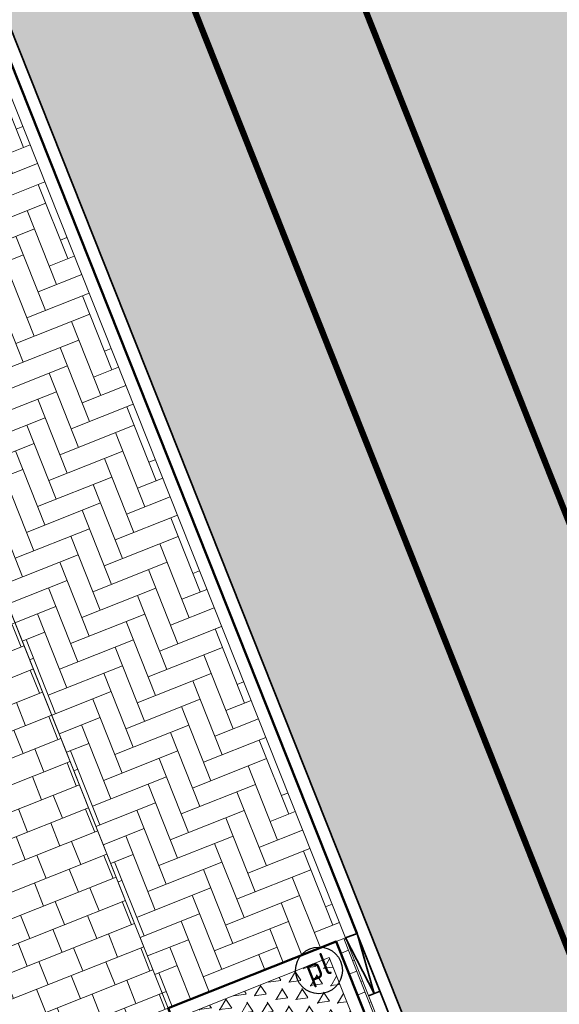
# Model space of a CAD drawing. Header units: metres. Extents: x 196674 to 197628, y 355499 to 356232.
# Tile 127 of 209: x 196829 to 196837, y 355914 to 355930. Entities that reach past the tile are written whole.
import ezdxf
from ezdxf.enums import TextEntityAlignment as Align

# ---------------------------------------------------------------- set-up
doc = ezdxf.new("R2010")
doc.units = ezdxf.units.M
doc.linetypes.add('VW-11_STREEP', pattern=[2, 1, -1])
doc.layers.get('0').update_dxf_attribs({"lineweight": 25})
for name, color, linetype, lineweight in [('N-WE-IE-MEUBILAIR-S-200', 7, 'Continuous', 25), ('N-WE-VH-KANTOPSLUITING_ACHTERKANTBAND-G', 50, 'Continuous', 18), ('N-WE-VH-MATERIAALGRENS-G', 7, 'Continuous', 13)]:
    doc.layers.add(name, color=color, linetype=linetype, lineweight=lineweight)
for name, color, linetype, lineweight, true_color in [('N-WE-VH-GESLOTENVERHARDING_ASFALT_RIJBAAN-V', 7, 'Continuous', 5, 0xd6d6d6), ('N-WE-VH-GOOT-TEGEL_200x200-G', 7, 'Continuous', 35, 0x00a5a5), ('N-WE-VH-HALFVERHARDING_GEBONDEN_SPLIT-A', 7, 'Continuous', 5, 0xaab7a9), ('N-WE-VH-KANTOPSLUITING_GELEIDEBAND_50 200-G', 1, 'Continuous', 35, 0xff0000), ('N-WE-VH-KANTOPSLUITING_OPSLUITBAND_200X250-G', 7, 'Continuous', 50, 0x0029a5), ('N-WE-VH-KANTOPSLUITING_VERLAGINGSBAND_GELEIDEBAND_50 200-G', 1, 'Continuous', 35, 0xff0000), ('N-WE-VH-OPENVERHARDING_NATUURSTEEN_02-BRANCO-GRIS-A', 7, 'Continuous', 9, 0x8f999b), ('N-WE-VH-OPENVERHARDING_STRAATBAKSTEEN_ROOD_ELLEBOOG_LINGE-INRITTEN-TUSSEN-RIJBAAN-FIETSPAD-A', 7, 'Continuous', 5, 0xdaaea0), ('N-WE-VH-OPENVERHARDING_STRAATBAKSTEEN_ROOD_STREKKEN-LINGE-A', 7, 'Continuous', 5, 0xdaaea0), ('N-WE-VH-OPENVERHARDING_TEGEL_200x300_FIETSPAD_ROOD-A', 7, 'Continuous', 5, 0xe04d68), ('N-WE-VW-MARKERING_LANGS_STREEP_11_010-G', 7, 'VW-11_STREEP', 13, 0xffffff)]:
    doc.layers.add(name, color=color, linetype=linetype, lineweight=lineweight, true_color=true_color)
doc.layers.add('N-WE-VH-HULPLIJN-G', color=40, linetype='Continuous', lineweight=5, plot=False)
doc.styles.add('NLCS-ISO', font='NLCS-ISO.ttf')
pattern_1 = [(21.67232329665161, (0, 0), (-0.1477191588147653, 0.3717244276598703), []), (111.6723232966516, (0, 0), (-0.5575866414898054, -0.2215787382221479), [0.4, -0.4]), (111.6723232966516, (0.3717244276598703, 0.1477191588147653), (-0.5575866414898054, -0.2215787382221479), [-0.4, 0.4])]
pattern_2 = [(86.02000000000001, (0, 0), (-0.2493970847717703, 0.01735206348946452), [-0.05, 0.2, -0.05])]

# ---------------------------------------------------------------- blocks, each defined once
blk = doc.blocks.new('Boomplantvak 2900x2900')
at = {"layer": 'N-WE-VH-HALFVERHARDING_GEBONDEN_SPLIT-A'}
h = blk.add_hatch(dxfattribs=at)
h.set_pattern_fill('AVH-GRAVEL-SO', color=251, scale=0.3, pattern_type=2)
h.set_pattern_definition([(255.963757, (0.768, 1.164), (1.562108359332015e-08, -1.200000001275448), [0.197909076, -4.74981768]), (127.568592, (0.888, 1.008), (-8.399999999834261, 10.80000000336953), [0.196814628, -19.484648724]), (12.094757, (0.72, 0.972), (10.79999999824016, 2.399999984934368), [0.171813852, -17.00957142]), (255.963757, (1.068, 1.164), (1.562108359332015e-08, -1.200000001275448), [0.197909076, -4.74981768]), (127.568592, (1.188, 1.008), (-8.399999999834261, 10.80000000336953), [0.196814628, -19.484648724]), (12.094757, (1.02, 0.972), (10.79999999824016, 2.399999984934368), [0.171813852, -17.00957142]), (12.094757, (0.42, 0.972), (10.79999999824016, 2.399999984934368), [0.171813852, -17.00957142]), (127.568592, (0.588, 1.008), (-8.399999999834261, 10.80000000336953), [0.196814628, -19.484648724]), (255.963757, (0.468, 1.164), (1.562108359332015e-08, -1.200000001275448), [0.197909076, -4.74981768]), (255.963757, (0.168, 1.164), (1.562108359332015e-08, -1.200000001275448), [0.197909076, -4.74981768]), (127.568592, (0.288, 1.008), (-8.399999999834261, 10.80000000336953), [0.196814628, -19.484648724]), (12.094757, (0.12, 0.972), (10.79999999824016, 2.399999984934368), [0.171813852, -17.00957142]), (12.094757, (0, 0.672), (10.79999999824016, 2.399999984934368), [0.171813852, -17.00957142]), (127.568592, (0.168, 0.708), (-8.399999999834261, 10.80000000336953), [0.196814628, -19.484648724]), (255.963757, (0.048, 0.864), (1.562108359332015e-08, -1.200000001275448), [0.197909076, -4.74981768]), (255.963757, (0.348, 0.864), (1.562108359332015e-08, -1.200000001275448), [0.197909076, -4.74981768]), (127.568592, (0.468, 0.708), (-8.399999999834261, 10.80000000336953), [0.196814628, -19.484648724]), (12.094757, (0.3, 0.672), (10.79999999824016, 2.399999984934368), [0.171813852, -17.00957142]), (12.094757, (0.8999999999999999, 0.672), (10.79999999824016, 2.399999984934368), [0.171813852, -17.00957142]), (127.568592, (1.068, 0.708), (-8.399999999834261, 10.80000000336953), [0.196814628, -19.484648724]), (255.963757, (0.948, 0.864), (1.562108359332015e-08, -1.200000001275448), [0.197909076, -4.74981768]), (12.094757, (0.6, 0.672), (10.79999999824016, 2.399999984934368), [0.171813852, -17.00957142]), (127.568592, (0.768, 0.708), (-8.399999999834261, 10.80000000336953), [0.196814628, -19.484648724]), (255.963757, (0.648, 0.864), (1.562108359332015e-08, -1.200000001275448), [0.197909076, -4.74981768]), (12.094757, (0.12, 0.372), (10.79999999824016, 2.399999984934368), [0.171813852, -17.00957142]), (127.568592, (0.288, 0.408), (-8.399999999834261, 10.80000000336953), [0.196814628, -19.484648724]), (255.963757, (0.168, 0.564), (1.562108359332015e-08, -1.200000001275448), [0.197909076, -4.74981768]), (255.963757, (0.468, 0.564), (1.562108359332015e-08, -1.200000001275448), [0.197909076, -4.74981768]), (127.568592, (0.588, 0.408), (-8.399999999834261, 10.80000000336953), [0.196814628, -19.484648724]), (12.094757, (0.42, 0.372), (10.79999999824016, 2.399999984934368), [0.171813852, -17.00957142]), (12.094757, (1.02, 0.372), (10.79999999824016, 2.399999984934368), [0.171813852, -17.00957142]), (127.568592, (1.188, 0.408), (-8.399999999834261, 10.80000000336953), [0.196814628, -19.484648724]), (255.963757, (1.068, 0.564), (1.562108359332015e-08, -1.200000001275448), [0.197909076, -4.74981768]), (12.094757, (0.72, 0.372), (10.79999999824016, 2.399999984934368), [0.171813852, -17.00957142]), (127.568592, (0.888, 0.408), (-8.399999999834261, 10.80000000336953), [0.196814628, -19.484648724]), (255.963757, (0.768, 0.564), (1.562108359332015e-08, -1.200000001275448), [0.197909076, -4.74981768]), (255.963757, (0.648, 0.264), (1.562108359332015e-08, -1.200000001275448), [0.197909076, -4.74981768]), (127.568592, (0.768, 0.108), (-8.399999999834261, 10.80000000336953), [0.196814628, -19.484648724]), (12.094757, (0.6, 0.072), (10.79999999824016, 2.399999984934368), [0.171813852, -17.00957142]), (255.963757, (0.948, 0.264), (1.562108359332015e-08, -1.200000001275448), [0.197909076, -4.74981768]), (127.568592, (1.068, 0.108), (-8.399999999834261, 10.80000000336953), [0.196814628, -19.484648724]), (12.094757, (0.8999999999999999, 0.072), (10.79999999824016, 2.399999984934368), [0.171813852, -17.00957142]), (12.094757, (0.3, 0.072), (10.79999999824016, 2.399999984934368), [0.171813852, -17.00957142]), (127.568592, (0.468, 0.108), (-8.399999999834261, 10.80000000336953), [0.196814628, -19.484648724]), (255.963757, (0.348, 0.264), (1.562108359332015e-08, -1.200000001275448), [0.197909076, -4.74981768]), (255.963757, (0.048, 0.264), (1.562108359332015e-08, -1.200000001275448), [0.197909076, -4.74981768]), (127.568592, (0.168, 0.108), (-8.399999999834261, 10.80000000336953), [0.196814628, -19.484648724]), (12.094757, (0, 0.072), (10.79999999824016, 2.399999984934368), [0.171813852, -17.00957142]), (63.434949, (0.31199946, 1.139999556), (-1.073312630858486, 0.536656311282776), [5.039999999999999e-07, -1.199999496]), (0, (0.216, 1.14), (0, 1.2), [0, -1.2]), (63.434949, (0.31199946, 1.139999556), (-1.073312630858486, 0.536656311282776), [5.039999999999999e-07, -1.199999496]), (0, (0.216, 1.14), (0, 1.2), [0, -1.2])])
h.paths.add_polyline_path([(0.2000000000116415, -0.2000000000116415), (2.699999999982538, -0.2000000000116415), (2.699999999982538, -2.700000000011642), (0.2000000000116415, -2.700000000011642)])
at = {"layer": 'N-WE-VH-OPENVERHARDING_STRAATBAKSTEEN_ROOD_STREKKEN-LINGE-A', "true_color": 0xb05e45}
h = blk.add_hatch(dxfattribs=at)
h.set_pattern_fill('AVH-BSS_LINGEFORMAAT_HALFST', color=25, scale=1.5, angle=90, pattern_type=2)
h.set_pattern_definition([(90, (-1.469576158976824e-17, -2.980000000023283), (-0.18, 0.36), [0.12, -0.12]), (180, (-1.469576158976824e-17, -2.980000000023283), (-1.469576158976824e-17, -0.12), [])])
h.paths.add_polyline_path([(2.899999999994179, -3.060000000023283), (2.899999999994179, -2.900000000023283), (0, -2.900000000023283), (0, -3.060000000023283)])
at = {"layer": 'N-WE-VH-KANTOPSLUITING_ACHTERKANTBAND-G', "ltscale": 0.2, "flags": 128}
blk.add_lwpolyline([(0.2000000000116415, -0.2000000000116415), (2.699999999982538, -0.2000000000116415), (2.699999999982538, -2.700000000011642), (0.2000000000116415, -2.700000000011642)], close=True, dxfattribs=at)
at = {"layer": 'N-WE-VH-KANTOPSLUITING_OPSLUITBAND_200X250-G', "ltscale": 0.1, "flags": 128}
blk.add_lwpolyline([(0, 0), (2.899999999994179, 0), (2.899999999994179, -2.900000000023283), (0, -2.900000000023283)], close=True, dxfattribs=at)
at = {"layer": 'N-WE-VH-MATERIAALGRENS-G', "ltscale": 0.2, "flags": 128}
blk.add_lwpolyline([(2.899999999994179, -2.900000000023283), (2.899999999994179, -3.060000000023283), (-2.939152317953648e-17, -3.060000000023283), (0, -2.900000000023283)], dxfattribs=at)
blk = doc.blocks.new('Verloopband')
at = {"flags": 128}
blk.add_lwpolyline([(-0.2763672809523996, 0.9662406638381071), (0, 0), (-0.4622285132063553, 0.8923814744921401)], close=True, dxfattribs=at)
blk = doc.blocks.new('SIE-MEUBILAIR_PAAL_POLLER-SO')
blk.add_circle((0, 0), 0.75)
at = {"style": 'NLCS-ISO'}
blk.add_text('pl', height=0.75, dxfattribs=at).set_placement((5.684341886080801e-14, 0.1291188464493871), align=Align.MIDDLE_CENTER)

msp = doc.modelspace()

# ---------------------------------------------------------------- hatches: boundary and pattern name
at = {"layer": 'N-WE-VH-GESLOTENVERHARDING_ASFALT_RIJBAAN-V'}
h = msp.add_hatch(color=256, dxfattribs=at)
h.dxf.hatch_style = 1
edge = h.paths.add_edge_path()
edge.add_line((196834.0553718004, 355939.1966390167), (196830.5635089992, 355937.7671306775))
edge.add_arc((196829.3834160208, 355937.5494599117), 1.199999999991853, -158.32767670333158, 10.450868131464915, ccw=False)
edge.add_line((196828.2682427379, 355937.1063024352), (196825.8520339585, 355936.146127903))
edge.add_line((196825.8520339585, 355936.146127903), (196826.309662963, 355934.9945380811))
edge.add_line((196826.309662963, 355934.9945380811), (196834.2309629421, 355915.0611677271))
edge.add_line((196834.2309629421, 355915.0611677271), (196835.9972849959, 355910.616347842))
edge.add_line((196835.9972849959, 355910.616347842), (196839.0151825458, 355911.8296955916))
edge.add_arc((196840.1569402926, 355912.1990047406), 1.200000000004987, 21.67228297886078, 197.9241463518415, ccw=False)
edge.add_line((196841.2721138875, 355912.6421614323), (196844.1528986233, 355913.7869534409))
edge.add_line((196844.1528986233, 355913.7869534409), (196841.3562365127, 355920.8245485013))
edge.add_line((196841.3562365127, 355920.8245485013), (196834.0553718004, 355939.1966390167))
at = {"layer": 'N-WE-VH-OPENVERHARDING_NATUURSTEEN_02-BRANCO-GRIS-A', "true_color": 0xb5b8b7}
h = msp.add_hatch(dxfattribs=at)
h.set_pattern_fill('AMO-BODEM_KLEIIG', color=9, scale=0.5, angle=41.02, pattern_type=2)
h.set_pattern_definition(pattern_2)
edge = h.paths.add_edge_path()
edge.add_line((196904.1347714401, 355942.5172632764), (196904.0833954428, 355942.7105519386))
edge.add_line((196904.0833954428, 355942.7105519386), (196903.9327309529, 355942.6705054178))
edge.add_line((196903.9327309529, 355942.6705054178), (196902.8047925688, 355946.1873392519))
edge.add_line((196902.8047925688, 355946.1873392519), (196901.5447557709, 355950.1160467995))
edge.add_arc((196897.1649649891, 355953.9280243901), 5.806353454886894, 318.9651201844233, 377.7470136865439)
edge.add_line((196902.6950038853, 355955.6978860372), (196901.843014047, 355958.3543313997))
edge.add_arc((196882.9889907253, 355952.3073648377), 19.80000000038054, 17.78237197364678, 26.37352203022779)
edge.add_line((196900.728150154, 355961.1029445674), (196899.9032827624, 355962.7665590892))
edge.add_line((196899.9032827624, 355962.7665590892), (196896.9480260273, 355968.1883792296))
edge.add_line((196896.9480260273, 355968.1883792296), (196893.4994062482, 355974.7662014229))
edge.add_line((196893.4994062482, 355974.7662014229), (196891.3160369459, 355978.9449681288))
edge.add_line((196891.3160369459, 355978.9449681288), (196889.4915040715, 355982.719766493))
edge.add_line((196889.4915040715, 355982.719766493), (196887.8764675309, 355986.1719638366))
edge.add_line((196887.8764675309, 355986.1719638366), (196885.7426016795, 355985.2862691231))
edge.add_line((196885.7426016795, 355985.2862691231), (196885.0914912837, 355985.0492770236))
edge.add_line((196885.0914912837, 355985.0492770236), (196887.7382881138, 355977.7814621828))
edge.add_line((196887.7382881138, 355977.7814621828), (196885.5567911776, 355975.4225304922))
edge.add_line((196885.5567911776, 355975.4225304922), (196877.6132574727, 355982.7685653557))
edge.add_line((196877.6132574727, 355982.7685653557), (196866.4971657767, 355978.708592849))
edge.add_line((196866.4971657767, 355978.708592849), (196860.2787933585, 355976.4360902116))
edge.add_line((196860.2787933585, 355976.4360902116), (196860.222427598, 355976.538692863))
edge.add_line((196860.222427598, 355976.538692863), (196859.9061866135, 355977.3025401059))
edge.add_line((196859.9061866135, 355977.3025401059), (196859.8435398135, 355977.5106985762))
edge.add_line((196859.8435398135, 355977.5106985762), (196859.5800778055, 355978.171604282))
edge.add_line((196859.5800778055, 355978.171604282), (196859.2962070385, 355978.9858568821))
edge.add_line((196859.2962070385, 355978.9858568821), (196854.6103564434, 355977.1424704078))
edge.add_line((196854.6103564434, 355977.1424704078), (196855.0270261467, 355976.081345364))
edge.add_line((196855.0270261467, 355976.081345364), (196848.9235303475, 355973.6846987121))
edge.add_line((196848.9235303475, 355973.6846987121), (196848.5192497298, 355974.7281412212))
edge.add_line((196848.5192497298, 355974.7281412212), (196843.4020496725, 355972.6937883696))
edge.add_line((196843.4020496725, 355972.6937883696), (196839.6680650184, 355981.9695414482))
edge.add_line((196839.6680650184, 355981.9695414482), (196838.8693565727, 355984.0444490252))
edge.add_line((196838.8693565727, 355984.0444490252), (196837.7303654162, 355986.9068752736))
edge.add_line((196837.7303654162, 355986.9068752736), (196825.2742032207, 355982.0233832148))
edge.add_line((196825.2742032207, 355982.0233832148), (196824.869626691, 355983.0546210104))
edge.add_line((196824.869626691, 355983.0546210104), (196821.291702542, 355981.6327936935))
edge.add_line((196821.291702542, 355981.6327936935), (196823.5165936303, 355976.03401847))
edge.add_arc((196849.8160968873, 355986.4851489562), 28.30000000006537, 201.6723232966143, 212.9671986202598)
edge.add_line((196826.072899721, 355971.0854545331), (196827.261377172, 355969.2530639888))
edge.add_arc((196800.6656404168, 355952.0032295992), 31.70000000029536, 27.964189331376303, 32.96719862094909, ccw=False)
edge.add_arc((196800.6656404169, 355952.0032295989), 31.7000000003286, 21.67232329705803, 27.96418933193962, ccw=False)
edge.add_line((196830.1248013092, 355963.7099729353), (196835.4340720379, 355950.3495825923))
edge.add_line((196835.4340720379, 355950.3495825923), (196836.911263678, 355946.6323381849))
edge.add_line((196836.911263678, 355946.6323381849), (196841.0876501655, 355936.1227679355))
edge.add_line((196841.0876501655, 355936.1227679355), (196844.833726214, 355926.696042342))
edge.add_line((196844.833726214, 355926.696042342), (196845.3236113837, 355925.4632822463))
edge.add_line((196845.3236113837, 355925.4632822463), (196848.7404566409, 355916.8650417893))
edge.add_line((196848.7404566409, 355916.8650417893), (196850.678, 355917.635))
edge.add_line((196850.678, 355917.635), (196848.415, 355923.32))
edge.add_line((196848.415, 355923.32), (196848.545, 355923.381))
edge.add_line((196848.545, 355923.381), (196849.361, 355925.294))
edge.add_line((196849.361, 355925.294), (196849.318, 355925.424))
edge.add_line((196849.318, 355925.424), (196855.480174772, 355927.8326769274))
edge.add_line((196855.480174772, 355927.8326769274), (196859.9507791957, 355929.619336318))
edge.add_line((196859.9507791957, 355929.619336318), (196869.3255006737, 355931.9984358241))
edge.add_line((196869.3255006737, 355931.9984358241), (196873.1093192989, 355932.7743424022))
edge.add_line((196873.1093192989, 355932.7743424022), (196885.9822651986, 355936.3936414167))
edge.add_line((196885.9822651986, 355936.3936414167), (196898.4869911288, 355939.6561703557))
edge.add_line((196898.4869911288, 355939.6561703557), (196898.4413242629, 355939.8768389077))
edge.add_line((196898.4413242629, 355939.8768389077), (196898.9212147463, 355940.0018329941))
edge.add_line((196898.9212147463, 355940.0018329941), (196898.9919709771, 355939.7694505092))
edge.add_line((196898.9919709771, 355939.7694505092), (196903.086, 355940.775))
edge.add_line((196903.086, 355940.775), (196903.1442436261, 355940.8987677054))
edge.add_line((196903.1442436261, 355940.8987677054), (196904.7457907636, 355940.1450984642))
edge.add_line((196904.7457907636, 355940.1450984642), (196903.9938896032, 355942.4798169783))
edge.add_line((196903.9938896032, 355942.4798169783), (196904.1347714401, 355942.5172632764))
h.paths.add_polyline_path([(196835.1374744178, 355967.9053832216), (196830.7829016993, 355968.2084376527), (196830.2409440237, 355969.565908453), (196830.4517828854, 355972.5954407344), (196835.4397181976, 355972.2483077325), (196835.2670596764, 355969.7673867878)], flags=16)
h.paths.add_polyline_path([(196843.9519309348, 355963.952602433), (196836.5885727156, 355964.4650518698), (196836.9494377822, 355969.6503024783), (196837.320672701, 355974.9845569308), (196840.9581243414, 355974.7314102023), (196841.9693529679, 355972.1166017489), (196844.1272581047, 355966.4718690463)], flags=16)
h.paths.add_polyline_path([(196847.8407714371, 355966.7472270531), (196846.144873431, 355966.8652522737), (196846.1962381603, 355967.6033092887), (196846.4364651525, 355971.055117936), (196846.9352586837, 355971.0204046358), (196848.1323631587, 355970.9370927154), (196847.9677717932, 355968.5720882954)], flags=16)
edge = h.paths.add_edge_path(flags=16)
edge.add_line((196841.9149393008, 355962.7912214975), (196843.8616763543, 355962.6557392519))
edge.add_line((196843.8616763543, 355962.6557392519), (196845.6770249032, 355962.5294009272))
edge.add_line((196845.6770249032, 355962.5294009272), (196851.5983763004, 355947.218125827))
edge.add_line((196851.5983763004, 355947.218125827), (196853.3309221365, 355942.7381542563))
edge.add_line((196853.3309221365, 355942.7381542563), (196856.3082049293, 355943.2768785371))
edge.add_line((196856.3082049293, 355943.2768785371), (196856.5337592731, 355943.2981773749))
edge.add_line((196856.5337592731, 355943.2981773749), (196856.8413033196, 355947.7172611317))
edge.add_line((196856.8413033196, 355947.7172611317), (196857.339985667, 355947.6809502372))
edge.add_line((196857.339985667, 355947.6809502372), (196858.5350196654, 355947.5939354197))
edge.add_line((196858.5350196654, 355947.5939354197), (196858.2486612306, 355943.4601135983))
edge.add_line((196858.2486612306, 355943.4601135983), (196860.0654342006, 355943.6316693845))
edge.add_line((196860.0654342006, 355943.6316693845), (196860.3320797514, 355947.4630848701))
edge.add_line((196860.3320797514, 355947.4630848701), (196865.0210313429, 355947.1216650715))
edge.add_line((196865.0210313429, 355947.1216650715), (196864.8163680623, 355944.0802946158))
edge.add_line((196864.8163680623, 355944.0802946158), (196867.0755506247, 355944.293626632))
edge.add_line((196867.0755506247, 355944.293626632), (196867.9362152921, 355944.3776282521))
edge.add_line((196867.9362152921, 355944.3776282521), (196868.1115243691, 355946.89663489))
edge.add_line((196868.1115243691, 355946.89663489), (196871.8039148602, 355946.6480605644))
edge.add_line((196871.8039148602, 355946.6480605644), (196872.3027512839, 355946.6139749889))
edge.add_line((196872.3027512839, 355946.6139749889), (196873.4992244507, 355946.5322197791))
edge.add_line((196873.4992244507, 355946.5322197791), (196873.3883616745, 355944.9097624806))
edge.add_line((196873.3883616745, 355944.9097624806), (196879.1295908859, 355945.4701114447))
edge.add_line((196879.1295908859, 355945.4701114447), (196881.6949201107, 355945.7124441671))
edge.add_line((196881.6949201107, 355945.7124441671), (196883.7404636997, 355946.0345962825))
edge.add_line((196883.7404636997, 355946.0345962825), (196885.4024376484, 355946.2531954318))
edge.add_line((196885.4024376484, 355946.2531954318), (196885.4747241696, 355946.2627032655))
edge.add_line((196885.4747241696, 355946.2627032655), (196886.3601023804, 355946.4147504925))
edge.add_line((196886.3601023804, 355946.4147504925), (196886.6106913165, 355951.4967303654))
edge.add_line((196886.6106913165, 355951.4967303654), (196887.6150528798, 355951.4161080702))
edge.add_line((196887.6150528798, 355951.4161080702), (196887.7150044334, 355952.6612470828))
edge.add_line((196887.7150044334, 355952.6612470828), (196889.8088498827, 355952.4931695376))
edge.add_line((196889.8088498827, 355952.4931695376), (196889.7088998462, 355951.2480304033))
edge.add_line((196889.7088998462, 355951.2480304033), (196892.4600143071, 355951.0271924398))
edge.add_line((196892.4600143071, 355951.0271924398), (196892.5599643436, 355952.2723315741))
edge.add_line((196892.5599643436, 355952.2723315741), (196894.5624799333, 355952.1115852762))
edge.add_line((196894.5624799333, 355952.1115852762), (196894.416047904, 355950.0075113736))
edge.add_line((196894.416047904, 355950.0075113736), (196895.1932936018, 355950.5094522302))
edge.add_line((196895.1932936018, 355950.5094522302), (196895.557604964, 355950.7785420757))
edge.add_line((196895.557604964, 355950.7785420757), (196895.7170934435, 355950.3712367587))
edge.add_line((196895.7170934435, 355950.3712367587), (196894.7885775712, 355949.7219120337))
edge.add_line((196894.7885775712, 355949.7219120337), (196893.1155842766, 355948.5988779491))
edge.add_line((196893.1155842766, 355948.5988779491), (196891.5104144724, 355947.6731838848))
edge.add_line((196891.5104144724, 355947.6731838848), (196890.1960797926, 355947.0226786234))
edge.add_line((196890.1960797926, 355947.0226786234), (196888.7296260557, 355946.5424894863))
edge.add_line((196888.7296260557, 355946.5424894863), (196887.6181528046, 355946.3329814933))
edge.add_line((196887.6181528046, 355946.3329814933), (196885.4778768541, 355945.9693752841))
edge.add_line((196885.4778768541, 355945.9693752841), (196883.7985188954, 355945.6840732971))
edge.add_line((196883.7985188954, 355945.6840732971), (196881.7991141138, 355945.4391422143))
edge.add_line((196881.7991141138, 355945.4391422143), (196876.4280972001, 355944.9287225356))
edge.add_line((196876.4280972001, 355944.9287225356), (196865.9422767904, 355943.9688926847))
edge.add_line((196865.9422767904, 355943.9688926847), (196855.1110549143, 355942.9273849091))
edge.add_line((196855.1110549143, 355942.9273849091), (196847.6198685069, 355940.8715984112))
edge.add_line((196847.6198685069, 355940.8715984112), (196843.554462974, 355939.7557373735))
edge.add_arc((196843.107992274, 355941.3823596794), 1.68678279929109, 205.3585102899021, 285.3483981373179, ccw=False)
edge.add_line((196841.5837383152, 355940.659942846), (196841.4972440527, 355940.843060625))
edge.add_line((196841.4972440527, 355940.843060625), (196841.6138104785, 355940.8702465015))
edge.add_line((196841.6138104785, 355940.8702465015), (196833.9326321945, 355960.2110142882))
edge.add_line((196833.9326321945, 355960.2110142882), (196841.9149393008, 355962.7912214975))
h.paths.add_polyline_path([(196850.0668730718, 355972.8072989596), (196851.2639775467, 355972.7239870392), (196851.0940076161, 355970.2816983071), (196850.8335326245, 355966.538947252), (196849.6364281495, 355966.6222591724), (196849.843513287, 355969.5978543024)], flags=16)
h.paths.add_polyline_path([(196859.2081451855, 355974.5244332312), (196860.4052496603, 355974.4411213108), (196860.2728089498, 355972.5380879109), (196859.0773967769, 355972.6457164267), (196859.1216258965, 355973.2812422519)], flags=16)
h.paths.add_polyline_path([(196864.6948740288, 355974.1425869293), (196865.1936675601, 355974.107873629), (196866.3907720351, 355974.0245617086), (196866.2573672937, 355972.1076762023), (196865.0639892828, 355972.2063662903), (196864.563006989, 355972.2477965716), (196864.6077310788, 355972.8904345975)], flags=16)
h.paths.add_polyline_path([(196865.3589400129, 355976.4826645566), (196866.5932347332, 355976.9337372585), (196866.5561794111, 355976.4012913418), (196866.4879692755, 355975.421183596), (196865.2908648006, 355975.5044955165)], flags=16)
h.paths.add_polyline_path([(196867.8588212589, 355976.3940701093), (196867.9303742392, 355977.42221101), (196868.4446557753, 355977.6100440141), (196869.6789314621, 355978.060843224), (196869.562275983, 355976.3846269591), (196869.4807304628, 355975.212903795), (196868.2836259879, 355975.2962157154), (196867.7848775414, 355975.3315768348)], flags=16)
h.paths.add_polyline_path([(196870.1627740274, 355976.381298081), (196870.2953289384, 355978.2859724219), (196872.7646206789, 355979.1878412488), (196872.5683725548, 355976.3679625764), (196872.4734916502, 355975.0046239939), (196870.0785646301, 355975.1712978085)], flags=16)
h.paths.add_polyline_path([(196874.338574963, 355975.8772431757), (196874.3720304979, 355976.3579639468), (196874.6160342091, 355979.8640400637), (196875.8503098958, 355980.3148392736), (196875.5744691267, 355976.3512981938), (196875.5356794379, 355975.7939312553)], flags=16)
h.paths.add_polyline_path([(196874.2413777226, 355974.4806212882), (196875.4384821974, 355974.3973093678), (196875.9372757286, 355974.3625960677), (196875.8577009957, 355973.2191910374), (196875.7288519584, 355971.3677661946), (196875.2303962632, 355971.4073338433), (196874.0341025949, 355971.5022962), (196874.1687700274, 355973.437325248)], flags=16)
h.paths.add_polyline_path([(196876.1342316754, 355975.752275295), (196876.1756884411, 355976.3479653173), (196876.4674477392, 355980.5402388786), (196877.2212679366, 355980.8155595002), (196878.791362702, 355979.3635645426), (196878.5805656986, 355976.3346338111), (196878.5284406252, 355975.5856514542)], flags=16)
h.paths.add_polyline_path([(196880.3842236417, 355976.3246351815), (196880.4866107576, 355977.7958301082), (196881.6167761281, 355976.7506738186), (196882.0876783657, 355976.3151920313), (196881.9504264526, 355974.3430267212), (196881.4517752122, 355974.3797845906), (196880.2546707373, 355974.4630965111)], flags=16)
h.paths.add_polyline_path([(196880.1574734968, 355973.0664746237), (196881.3545779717, 355972.9831627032), (196881.2659752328, 355971.7100347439), (196881.2102833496, 355970.9098010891), (196880.0140055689, 355971.0049917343)], flags=16)
h.paths.add_polyline_path([(196850.6241939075, 355928.5011318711), (196904.0833954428, 355942.7105519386), (196904.1347714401, 355942.5172632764), (196850.675569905, 355928.3078432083)], flags=16)
h.paths.add_polyline_path([(196885.6442023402, 355972.6846283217), (196886.1429958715, 355972.6499150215), (196887.3401003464, 355972.566603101), (196887.1909692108, 355970.4237458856), (196887.1586597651, 355970.426544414), (196885.9952743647, 355970.5273126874), (196885.4970681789, 355970.5704655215)], flags=16)
h.paths.add_polyline_path([(196888.3985948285, 355969.07255049), (196888.8988641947, 355969.0377344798), (196890.0959686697, 355968.9544225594), (196889.9583405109, 355966.9768509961), (196889.7278595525, 355963.6650825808), (196888.5312587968, 355963.7556324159), (196888.0485247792, 355963.7921621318), (196888.2254058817, 355966.4602021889)], flags=16)
h.paths.add_polyline_path([(196890.8081303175, 355970.5452140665), (196893.2023392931, 355970.3785902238), (196892.7974116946, 355964.6575713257), (196890.4032027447, 355964.8241951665), (196890.5725354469, 355967.1599641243)], flags=16)
h.paths.add_polyline_path([(196894.0117544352, 355963.3427356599), (196894.5145387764, 355963.30685196), (196895.1952567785, 355963.2582691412), (196896.0295059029, 355964.8547990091), (196894.3532371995, 355968.1299361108)], flags=16)
edge = h.paths.add_edge_path(flags=16)
edge.add_line((196897.1451256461, 355947.9179938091), (196898.1533496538, 355948.185979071))
edge.add_line((196898.1533496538, 355948.185979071), (196898.6620120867, 355948.3211811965))
edge.add_arc((196897.1718128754, 355953.927234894), 5.80073544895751, 284.8860988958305, 318.9266923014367)
edge.add_line((196901.5448107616, 355950.116011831), (196901.6156955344, 355949.8948615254))
edge.add_arc((196897.1721081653, 355953.9265523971), 5.999999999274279, 284.8850117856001, 317.78237197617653, ccw=False)
edge.add_line((196898.713388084, 355948.1278925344), (196898.2047256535, 355947.9926904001))
edge.add_line((196898.2047256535, 355947.9926904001), (196847.9101683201, 355934.6244306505))
edge.add_line((196847.9101683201, 355934.6244306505), (196849.0828258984, 355930.2126165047))
edge.add_line((196849.0828258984, 355930.2126165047), (196850.0492692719, 355930.469496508))
edge.add_line((196850.0492692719, 355930.469496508), (196850.1006452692, 355930.2762078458))
edge.add_line((196850.1006452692, 355930.2762078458), (196848.3610472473, 355929.8138238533))
edge.add_line((196848.3610472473, 355929.8138238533), (196847.0856365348, 355934.6122155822))
edge.add_line((196847.0856365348, 355934.6122155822), (196848.8252346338, 355935.0745990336))
edge.add_line((196848.8252346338, 355935.0745990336), (196852.8476505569, 355938.6270869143))
edge.add_line((196852.8476505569, 355938.6270869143), (196870.2892594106, 355943.2630549))
edge.add_line((196870.2892594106, 355943.2630549), (196875.5446992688, 355942.17661489))
edge.add_line((196875.5446992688, 355942.17661489), (196885.7640034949, 355944.8928991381))
edge.add_line((196885.7640034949, 355944.8928991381), (196897.1451256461, 355947.9179938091))
h.paths.add_polyline_path([(196898.5891251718, 355959.2269318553), (196899.5507707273, 355959.5135160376), (196899.7485194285, 355959.5735244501), (196899.4635972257, 355960.5008586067), (196899.3615294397, 355960.4834930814), (196898.2687245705, 355960.1337355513), (196896.268498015, 355962.3984217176), (196896.6374944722, 355963.1082397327), (196896.9016234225, 355963.6163299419), (196896.5765448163, 355963.7859802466), (196896.0567304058, 355964.0431982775), (196895.4283347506, 355962.8406169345), (196892.4595441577, 355963.0524994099), (196892.4967772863, 355964.2838297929), (196891.5679182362, 355964.3703037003), (196891.4500932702, 355963.1336131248), (196887.5474519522, 355963.4289359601), (196887.8075085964, 355966.3356122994), (196888.0675652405, 355969.2422886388), (196889.4608475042, 355970.7206572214), (196888.6581150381, 355971.4427897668), (196887.3177983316, 355970.0112627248), (196884.1173106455, 355970.2884774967), (196882.9018615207, 355970.3937553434), (196883.0640349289, 355972.0208114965), (196881.9466588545, 355972.066029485), (196881.793115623, 355970.4621593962), (196878.3911379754, 355970.7328627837), (196877.9624928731, 355970.7669710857), (196878.0893454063, 355972.3517726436), (196877.0434481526, 355972.529554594), (196876.8718332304, 355970.8757775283), (196873.9922156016, 355971.1043629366), (196873.0738056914, 355971.1856623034), (196873.1714389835, 355972.7583355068), (196872.0696877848, 355972.8538959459), (196871.8505462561, 355971.2787584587), (196868.1558419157, 355971.5004868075), (196868.2354665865, 355973.1234656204), (196867.1302822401, 355973.2086104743), (196866.991476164, 355971.6456013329), (196863.2016051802, 355971.9590164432), (196863.3006639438, 355973.4862625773), (196862.219700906, 355973.5717325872), (196862.0968876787, 355971.9722396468), (196861.1307954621, 355972.0592214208), (196857.8196535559, 355972.3573389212), (196857.8937719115, 355973.9337282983), (196856.7556336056, 355974.0318831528), (196856.7258623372, 355972.4508074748), (196855.1878033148, 355972.5204270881), (196855.0584024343, 355971.3671320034), (196856.6517169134, 355971.2921774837), (196856.2888085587, 355965.6212070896), (196853.3450548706, 355965.8303608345), (196853.1257859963, 355963.1564846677), (196853.0330075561, 355962.062180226), (196852.9791556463, 355961.0292372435), (196852.8825029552, 355959.8429231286), (196852.7391687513, 355957.138654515), (196855.0736619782, 355956.9795944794), (196855.0793053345, 355956.2296157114), (196855.1368170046, 355948.5865520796), (196856.030827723, 355948.5050922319), (196856.0534760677, 355948.6770083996), (196857.4053449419, 355948.5785738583), (196867.3435453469, 355947.854936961), (196873.5605785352, 355947.4301260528), (196875.2510264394, 355947.3146174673), (196877.5757421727, 355947.1530803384), (196881.1295043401, 355946.9146957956), (196884.1937974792, 355946.6892746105), (196884.1663374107, 355946.5556645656), (196885.3482083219, 355946.4572189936), (196885.594319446, 355949.158867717), (196885.7515619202, 355952.3477678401), (196885.758456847, 355952.4875979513), (196886.76881052, 355952.385323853), (196886.8004391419, 355952.9404962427), (196886.8391165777, 355953.6193953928), (196890.7825233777, 355953.3660473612), (196890.6780863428, 355952.0702491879), (196891.6045468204, 355951.988321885), (196891.6359138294, 355952.6502711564), (196891.6652601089, 355953.2695762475), (196894.6375387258, 355952.9602160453), (196895.1833994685, 355951.6710162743), (196896.0500410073, 355952.0379614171), (196895.5851672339, 355953.3386659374), (196897.8981750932, 355955.2983198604), (196899.1393755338, 355954.6819285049), (196899.5672129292, 355955.5447291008), (196899.4231367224, 355955.6115716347), (196898.3129499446, 355956.1666811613)], flags=16)
h = msp.add_hatch(dxfattribs=at)
h.set_pattern_fill('AMO-BODEM_KLEIIG', color=9, scale=0.5, angle=41.02, pattern_type=2)
h.set_pattern_definition(pattern_2)
h.paths.add_polyline_path([(196827.1510058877, 355962.5282196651, 0.04932312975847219), (196824.5766340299, 355967.5117557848), (196823.388156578, 355969.3441463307, -0.04932312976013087), (196820.5427982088, 355974.8522652), (196819.0305853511, 355978.6576379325), (196819.0302720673, 355978.6584258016, 0.4140891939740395), (196816.4333687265, 355979.7776647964), (196815.4483032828, 355979.3862115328), (196817.4312185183, 355974.3963442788), (196819.5500483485, 355975.238341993), (196819.8753072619, 355975.3675961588), (196820.1892101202, 355974.5776816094), (196819.8639511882, 355974.4484274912), (196824.0997933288, 355963.7892275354), (196822.1530731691, 355963.015624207, 0.02354958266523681), (196823.8052658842, 355960.1864366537), (196828.2121079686, 355953.3958813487, -0.04584172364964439), (196830.7836583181, 355948.5046085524, -0.003539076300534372), (196830.9443468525, 355948.1084415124), (196832.2647070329, 355944.7858519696), (196833.6034072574, 355941.4171110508), (196833.6035061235, 355941.4171503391), (196833.6038001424, 355941.4161223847), (196833.9727051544, 355940.4877999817), (196834.5304533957, 355940.7094424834), (196834.7151020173, 355940.2447868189), (196842.1010468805, 355921.6585602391), (196842.2856953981, 355921.1939048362), (196841.7279609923, 355920.9722675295), (196844.0938999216, 355915.0185557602), (196845.7666598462, 355915.6832919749), (196843.4007210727, 355921.6370033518), (196835.6454652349, 355941.1525358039)])
at = {"layer": 'N-WE-VH-OPENVERHARDING_STRAATBAKSTEEN_ROOD_ELLEBOOG_LINGE-INRITTEN-TUSSEN-RIJBAAN-FIETSPAD-A', "true_color": 0xb05e45}
h = msp.add_hatch(dxfattribs=at)
h.set_pattern_fill('AVH-ROO_BSS_LINGEFRMT_ELLEBOOG', color=25, scale=4, angle=21.67232329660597, pattern_type=2)
h.set_pattern_definition([(21.67232329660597, (0, 0), (0.179204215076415, 0.4155548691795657), [1.28, -0.6399999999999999]), (291.672323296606, (-0.3545259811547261, 0.892138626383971), (0.179204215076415, 0.4155548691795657), [1.28, -0.64])])
h.paths.add_polyline_path([(196825.7344162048, 355935.3589679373), (196825.5861990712, 355935.2987513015), (196822.8911535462, 355934.2278966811), (196831.0155466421, 355913.7833970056), (196833.710701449, 355914.8542950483), (196833.8592843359, 355914.913333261), (196833.8592385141, 355914.9134485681)])
at = {"layer": 'N-WE-VH-OPENVERHARDING_TEGEL_200x300_FIETSPAD_ROOD-A'}
h = msp.add_hatch(dxfattribs=at)
h.set_pattern_fill('AVH-TEGEL_200X300_HALFST', color=256, scale=2, angle=21.67232329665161, pattern_type=2)
h.set_pattern_definition(pattern_1)
edge = h.paths.add_edge_path()
edge.add_line((196827.0935807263, 355969.1442322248), (196825.905103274, 355970.9766227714))
edge.add_arc((196849.8160968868, 355986.4851489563), 28.49999999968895, 201.6723232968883, 212.967198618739, ccw=False)
edge.add_line((196823.3307314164, 355975.9601588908), (196821.0799240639, 355981.6241504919))
edge.add_line((196821.0799240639, 355981.6241504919), (196819.0780714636, 355986.6616657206))
edge.add_line((196819.0780714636, 355986.6616657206), (196816.2886765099, 355985.5531911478))
edge.add_line((196816.2886765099, 355985.5531911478), (196819.0304287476, 355978.6580318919))
edge.add_line((196819.0304287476, 355978.6580318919), (196819.0305853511, 355978.6576379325))
edge.add_line((196819.0305853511, 355978.6576379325), (196820.5427982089, 355974.8522651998))
edge.add_arc((196849.8160968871, 355986.4851489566), 31.50000000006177, 201.6723232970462, 212.9671986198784)
edge.add_line((196823.3881565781, 355969.3441463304), (196824.5766340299, 355967.5117557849))
edge.add_arc((196800.6656404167, 355952.0032295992), 28.50000000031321, 21.67232329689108, 32.967198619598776, ccw=False)
edge.add_line((196827.1510058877, 355962.528219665), (196835.6454652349, 355941.1525358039))
edge.add_line((196835.6454652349, 355941.1525358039), (196843.4007210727, 355921.6370033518))
edge.add_line((196843.4007210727, 355921.6370033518), (196845.7666598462, 355915.6832919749))
edge.add_line((196845.7666598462, 355915.6832919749), (196848.5545930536, 355916.7911856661))
edge.add_line((196848.5545930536, 355916.7911856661), (196845.1377491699, 355925.3894226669))
edge.add_line((196845.1377491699, 355925.3894226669), (196840.9017879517, 355936.0489083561))
edge.add_line((196840.9017879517, 355936.0489083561), (196836.7254014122, 355946.5584787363))
edge.add_line((196836.7254014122, 355946.5584787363), (196835.248209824, 355950.2757230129))
edge.add_line((196835.248209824, 355950.2757230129), (196829.9389390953, 355963.6361133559))
edge.add_arc((196800.6656404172, 355952.0032295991), 31.49999999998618, 21.67232329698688, 32.96719861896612)
h = msp.add_hatch(dxfattribs=at)
h.set_pattern_fill('AVH-TEGEL_200X300_HALFST', color=256, scale=2, angle=21.67232329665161, pattern_type=2)
h.set_pattern_definition(pattern_1)
h.paths.add_polyline_path([(196815.7747623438, 355952.1357127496), (196813.5444157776, 355951.2493977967), (196816.8385523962, 355942.9599446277), (196818.3157439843, 355939.2427003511), (196821.6267813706, 355930.9107176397), (196826.058356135, 355919.7589848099), (196828.7851641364, 355912.8971724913), (196831.0155466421, 355913.7833970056)])

# ---------------------------------------------------------------- linework, layer by layer
at = {"layer": 'N-WE-VH-GOOT-TEGEL_200x200-G', "ltscale": 0.2, "flags": 128}
msp.add_lwpolyline([(196725.7170592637, 356117.234662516, -0.2688880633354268), (196725.2587803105, 356119.3932215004, 0.00453733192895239), (196725.4140313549, 356119.8828110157, -0.3361303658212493), (196726.5902590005, 356120.7301274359, -0.0001599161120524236), (196726.5910263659, 356120.7301085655, -0.0003903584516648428), (196726.6147523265, 356120.7294989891, -0.01949587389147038), (196727.7971137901, 356120.6519976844, -0.02145946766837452), (196731.3785676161, 356120.1204057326, -0.005957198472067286), (196732.3636253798, 356119.9184881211, -0.1495155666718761), (196753.8973423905, 356107.8472117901, -0.06289233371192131), (196760.1904084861, 356099.3492565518), (196762.4494079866, 356095.3277041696, -0.03339897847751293), (196763.3225944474, 356093.4968757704), (196806.1984602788, 355985.602904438), (196822.2843167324, 355945.1240266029), (196826.309662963, 355934.9945380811), (196834.2309629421, 355915.0611677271), (196841.5430613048, 355896.6608085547), (196880.9310656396, 355797.5437848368, -0.02492249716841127)], format="xyb", dxfattribs=at)
at = {"layer": 'N-WE-VH-HULPLIJN-G', "flags": 128}
for points in [[(196815.7747623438, 355952.1357127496), (196813.5444157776, 355951.2493977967), (196816.8385523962, 355942.9599446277), (196818.3157439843, 355939.2427003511), (196821.6267813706, 355930.9107176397), (196826.058356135, 355919.7589848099), (196828.7851641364, 355912.8971724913), (196831.0155466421, 355913.7833970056)], [(196825.7344162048, 355935.3589679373), (196825.5861990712, 355935.2987513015), (196822.8911535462, 355934.2278966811), (196831.0155466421, 355913.7833970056), (196833.710701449, 355914.8542950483), (196833.8592843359, 355914.913333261), (196833.8592385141, 355914.9134485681)]]:
    msp.add_lwpolyline(points, close=True, dxfattribs=at)
msp.add_lwpolyline([(196834.0553718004, 355939.1966390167), (196830.5635089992, 355937.7671306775, -0.9065740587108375), (196828.2682427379, 355937.1063024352), (196825.8520339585, 355936.146127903), (196826.309662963, 355934.9945380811), (196834.2309629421, 355915.0611677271), (196835.9972849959, 355910.616347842), (196839.0151825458, 355911.8296955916, -0.9678148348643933), (196841.2721138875, 355912.6421614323), (196844.1528986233, 355913.7869534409), (196841.3562365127, 355920.8245485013)], format="xyb", close=True, dxfattribs=at)
at = {"layer": 'N-WE-VH-KANTOPSLUITING_ACHTERKANTBAND-G', "flags": 128}
for points in [[(196825.7344162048, 355935.3589679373), (196833.8592385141, 355914.9134485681)], [(196833.8592385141, 355914.9134485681), (196841.1713368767, 355896.5130893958)]]:
    msp.add_lwpolyline(points, dxfattribs=at)
at = {"layer": 'N-WE-VH-KANTOPSLUITING_GELEIDEBAND_50 200-G', "ltscale": 0.2, "flags": 128}
msp.add_lwpolyline([(196834.0451007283, 355914.9873081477), (196841.357199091, 355896.5869489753)], dxfattribs=at)
at = {"layer": 'N-WE-VH-KANTOPSLUITING_OPSLUITBAND_200X250-G', "ltscale": 0.1, "flags": 128}
msp.add_lwpolyline([(196825.9204021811, 355935.4328766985), (196834.0451007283, 355914.9873081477)], dxfattribs=at)
at = {"layer": 'N-WE-VH-KANTOPSLUITING_VERLAGINGSBAND_GELEIDEBAND_50 200-G', "ltscale": 0.2, "flags": 128}
msp.add_lwpolyline([(196834.2294359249, 355913.9812065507), (196834.4152981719, 355914.0550660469)], dxfattribs=at)
at = {"layer": 'N-WE-VH-MATERIAALGRENS-G', "flags": 128}
msp.add_lwpolyline([(196760.1810376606, 356092.0332430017), (196874.7034878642, 355803.8458975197)], dxfattribs=at)
at = {"layer": 'N-WE-VW-MARKERING_LANGS_STREEP_11_010-G', "const_width": 0.1, "flags": 128}
for points in [[(196840.3779597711, 355914.2152778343), (196830.3945884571, 355939.3377509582)], [(196840.2437718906, 355907.6479456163), (196828.795600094, 355936.4564892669)]]:
    msp.add_lwpolyline(points, dxfattribs=at)

# ---------------------------------------------------------------- block references
at = {"rotation": 111.67}
msp.add_blockref('Boomplantvak 2900x2900', (196832.0865105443, 355911.0883949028), dxfattribs=at)
at = {"layer": 'N-WE-IE-MEUBILAIR-S-200', "xscale": 0.5, "yscale": 0.5, "zscale": 0.5, "rotation": 21.67232329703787}
msp.add_blockref('SIE-MEUBILAIR_PAAL_POLLER-SO', (196833.4350572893, 355914.3905079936), dxfattribs=at)
at = {"layer": 'N-WE-VH-KANTOPSLUITING_VERLAGINGSBAND_GELEIDEBAND_50 200-G', "ltscale": 0.2, "xscale": -1, "rotation": 43.34464659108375}
msp.add_blockref('Verloopband', (196834.3223127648, 355914.0181146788), dxfattribs=at)

doc.saveas('drawing.dxf')
